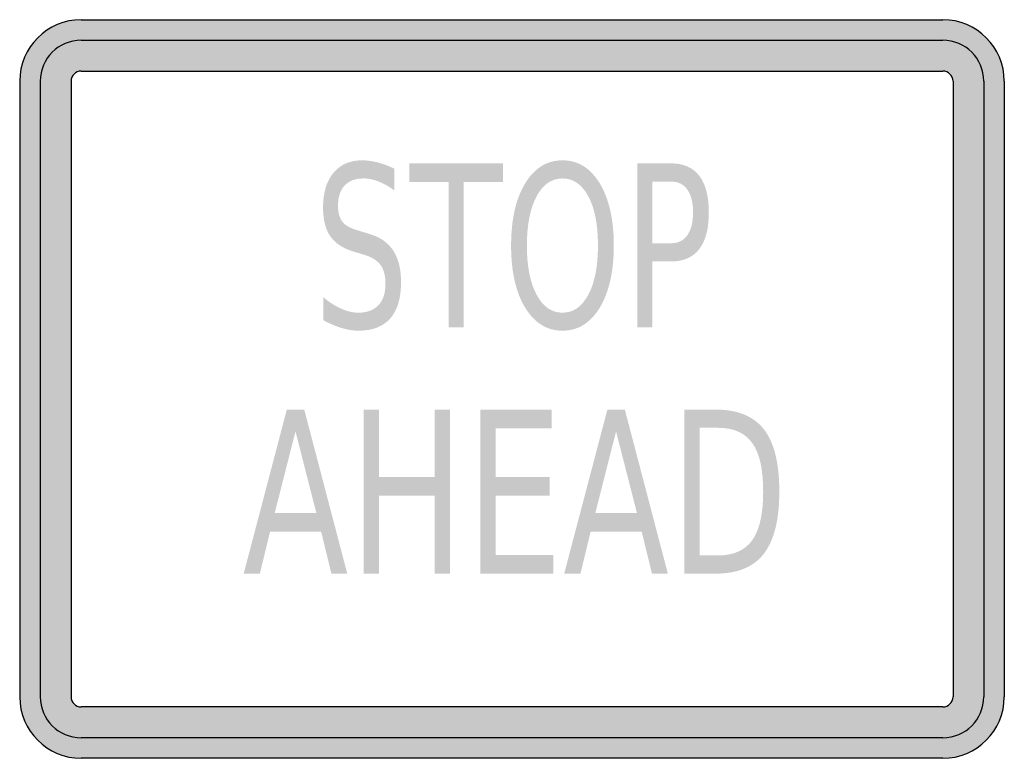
# Model space of a CAD drawing. Header units: inches. Extents: x -0.5 to 0.5, y -0.38 to 0.38.
import ezdxf

# ---------------------------------------------------------------- set-up
doc = ezdxf.new("R2010")
doc.units = ezdxf.units.IN
doc.header["$MEASUREMENT"] = 0

msp = doc.modelspace()

# ---------------------------------------------------------------- hatches: boundary and pattern name
h = msp.add_hatch(color=7)
h.paths.add_polyline_path([(0.4375, -0.375), (-0.4375, -0.375), (-0.446, -0.3743), (-0.4542, -0.3728), (-0.4618, -0.37), (-0.469, -0.3665), (-0.4757, -0.362), (-0.4817, -0.3567), (-0.487, -0.3507), (-0.4915, -0.344), (-0.495, -0.3368), (-0.4977, -0.3292), (-0.4993, -0.321), (-0.5, -0.3125), (-0.5, 0.3125), (-0.4993, 0.321), (-0.4977, 0.3292), (-0.495, 0.3368), (-0.4915, 0.344), (-0.487, 0.3507), (-0.4817, 0.3567), (-0.4757, 0.362), (-0.469, 0.3665), (-0.4618, 0.3702), (-0.4542, 0.3728), (-0.446, 0.3745), (-0.4375, 0.375), (0.4375, 0.375), (0.446, 0.3745), (0.4542, 0.3728), (0.4618, 0.3702), (0.469, 0.3665), (0.4757, 0.362), (0.4817, 0.3567), (0.487, 0.3507), (0.4915, 0.344), (0.4952, 0.3368), (0.4978, 0.3292), (0.4995, 0.321), (0.5, 0.3125), (0.5, -0.3125), (0.4995, -0.321), (0.4978, -0.3292), (0.4952, -0.3368), (0.4915, -0.344), (0.487, -0.3507), (0.4817, -0.3567), (0.4757, -0.362), (0.469, -0.3665), (0.4618, -0.37), (0.4542, -0.3728), (0.446, -0.3743), (0.4375, -0.375)])
h.paths.add_polyline_path([(-0.4478, 0.3125), (-0.4475, 0.3153), (-0.4465, 0.3177), (-0.4448, 0.3198), (-0.4427, 0.3215), (-0.4402, 0.3225), (-0.4375, 0.3228), (0.4375, 0.3228), (0.4403, 0.3225), (0.4427, 0.3215), (0.4448, 0.3198), (0.4465, 0.3177), (0.4475, 0.3153), (0.4478, 0.3125), (0.4478, -0.3125), (0.4475, -0.3152), (0.4465, -0.3177), (0.4448, -0.3198), (0.4427, -0.3215), (0.4403, -0.3225), (0.4375, -0.3228), (-0.4375, -0.3228), (-0.4402, -0.3225), (-0.4427, -0.3215), (-0.4448, -0.3198), (-0.4465, -0.3177), (-0.4475, -0.3152), (-0.4478, -0.3125), (-0.4478, 0.3125)], flags=0)
h = msp.add_hatch(color=7)
edge = h.paths.add_edge_path()
edge.add_line((-0.1195, 0.2237), (-0.1195, 0.2017))
edge.add_spline(control_points=[(-0.1195, 0.2017), (-0.1252, 0.2058), (-0.1307, 0.2088), (-0.1358, 0.2108), (-0.141, 0.2128), (-0.1459, 0.2138), (-0.1507, 0.2138), (-0.159, 0.2138), (-0.1654, 0.2115), (-0.1699, 0.2067), (-0.1744, 0.2019), (-0.1767, 0.1952), (-0.1767, 0.1864), (-0.1767, 0.179), (-0.1752, 0.1735), (-0.1722, 0.1697), (-0.1692, 0.1659), (-0.1635, 0.1629), (-0.1551, 0.1606)], knot_values=[0, 0, 0, 0, 1, 1, 1, 2, 2, 2, 3, 3, 3, 4, 4, 4, 5, 5, 5, 6, 6, 6, 6], degree=3, periodic=0)
edge.add_line((-0.1551, 0.1606), (-0.146, 0.1578))
edge.add_spline(control_points=[(-0.146, 0.1578), (-0.1346, 0.1546), (-0.1262, 0.149), (-0.1208, 0.1409), (-0.1154, 0.1328), (-0.1127, 0.122), (-0.1127, 0.1085), (-0.1127, 0.0923), (-0.1163, 0.0801), (-0.1236, 0.0717), (-0.1309, 0.0634), (-0.1416, 0.0592), (-0.1558, 0.0592), (-0.1611, 0.0592), (-0.1668, 0.0601), (-0.1729, 0.0619), (-0.1789, 0.0637), (-0.1851, 0.0663), (-0.1915, 0.0698)], knot_values=[0, 0, 0, 0, 1, 1, 1, 2, 2, 2, 3, 3, 3, 4, 4, 4, 5, 5, 5, 6, 6, 6, 6], degree=3, periodic=0)
edge.add_line((-0.1915, 0.0698), (-0.1915, 0.0931))
edge.add_spline(control_points=[(-0.1915, 0.0931), (-0.1853, 0.0879), (-0.1792, 0.0841), (-0.1733, 0.0815), (-0.1674, 0.0788), (-0.1615, 0.0775), (-0.1558, 0.0775), (-0.1471, 0.0775), (-0.1404, 0.0801), (-0.1356, 0.0851), (-0.1309, 0.0902), (-0.1285, 0.0974), (-0.1285, 0.1068), (-0.1285, 0.115), (-0.1302, 0.1214), (-0.1336, 0.126), (-0.137, 0.1306), (-0.1426, 0.1341), (-0.1504, 0.1364)], knot_values=[0, 0, 0, 0, 1, 1, 1, 2, 2, 2, 3, 3, 3, 4, 4, 4, 5, 5, 5, 6, 6, 6, 6], degree=3, periodic=0)
edge.add_line((-0.1504, 0.1364), (-0.1596, 0.1391))
edge.add_spline(control_points=[(-0.1596, 0.1391), (-0.171, 0.1424), (-0.1793, 0.1476), (-0.1843, 0.1548), (-0.1894, 0.1619), (-0.1919, 0.1719), (-0.1919, 0.1846), (-0.1919, 0.1993), (-0.1884, 0.2109), (-0.1814, 0.2194), (-0.1744, 0.2279), (-0.1647, 0.2322), (-0.1524, 0.2322), (-0.1471, 0.2322), (-0.1417, 0.2314), (-0.1362, 0.23), (-0.1308, 0.2286), (-0.1252, 0.2265), (-0.1195, 0.2237)], knot_values=[0, 0, 0, 0, 1, 1, 1, 2, 2, 2, 3, 3, 3, 4, 4, 4, 5, 5, 5, 6, 6, 6, 6], degree=3, periodic=0)
h = msp.add_hatch(color=7)
edge = h.paths.add_edge_path()
edge.add_spline(control_points=[(0.0513, 0.2322), (0.0671, 0.2322), (0.0797, 0.2243), (0.0892, 0.2087), (0.0986, 0.193), (0.1034, 0.172), (0.1034, 0.1456), (0.1034, 0.1194), (0.0986, 0.0984), (0.0892, 0.0827), (0.0797, 0.0671), (0.0671, 0.0592), (0.0513, 0.0592), (0.0354, 0.0592), (0.0228, 0.0671), (0.0133, 0.0827), (0.0038, 0.0983), (-0.0009, 0.1193), (-0.0009, 0.1456), (-0.0009, 0.172), (0.0038, 0.193), (0.0133, 0.2087), (0.0228, 0.2243), (0.0354, 0.2322), (0.0513, 0.2322)], knot_values=[0, 0, 0, 0, 1, 1, 1, 2, 2, 2, 3, 3, 3, 4, 4, 4, 5, 5, 5, 6, 6, 6, 7, 7, 7, 8, 8, 8, 8], degree=3, periodic=0)
edge = h.paths.add_edge_path(flags=0)
edge.add_spline(control_points=[(0.0513, 0.2138), (0.0402, 0.2138), (0.0314, 0.2077), (0.0249, 0.1955), (0.0184, 0.1833), (0.0151, 0.1667), (0.0151, 0.1456), (0.0151, 0.1247), (0.0184, 0.1081), (0.0249, 0.0959), (0.0314, 0.0836), (0.0402, 0.0775), (0.0513, 0.0775), (0.0623, 0.0775), (0.0711, 0.0836), (0.0776, 0.0959), (0.0841, 0.1081), (0.0873, 0.1247), (0.0873, 0.1456), (0.0873, 0.1667), (0.0841, 0.1833), (0.0776, 0.1955), (0.0711, 0.2077), (0.0623, 0.2138), (0.0513, 0.2138)], knot_values=[0, 0, 0, 0, 1, 1, 1, 2, 2, 2, 3, 3, 3, 4, 4, 4, 5, 5, 5, 6, 6, 6, 7, 7, 7, 8, 8, 8, 8], degree=3, periodic=0)
for points in [[(-0.1044, 0.2291), (-0.0091, 0.2291), (-0.0091, 0.2102), (-0.0491, 0.2102), (-0.0491, 0.0625), (-0.0643, 0.0625), (-0.0643, 0.2102), (-0.1044, 0.2102), (-0.1044, 0.2291)], [(-0.1506, -0.0209), (-0.135, -0.0209), (-0.135, -0.0892), (-0.0786, -0.0892), (-0.0786, -0.0209), (-0.0631, -0.0209), (-0.0631, -0.1875), (-0.0786, -0.1875), (-0.0786, -0.1082), (-0.135, -0.1082), (-0.135, -0.1875), (-0.1506, -0.1875), (-0.1506, -0.0209)], [(-0.0321, -0.0209), (0.0404, -0.0209), (0.0404, -0.0398), (-0.0166, -0.0398), (-0.0166, -0.0892), (0.0381, -0.0892), (0.0381, -0.1082), (-0.0166, -0.1082), (-0.0166, -0.1685), (0.0419, -0.1685), (0.0419, -0.1875), (-0.0321, -0.1875), (-0.0321, -0.0209)]]:
    msp.add_hatch(color=7).paths.add_polyline_path(points)
h = msp.add_hatch(color=7)
edge = h.paths.add_edge_path()
edge.add_line((0.1272, 0.2291), (0.1616, 0.2291))
edge.add_spline(control_points=[(0.1616, 0.2291), (0.1742, 0.2291), (0.1838, 0.2249), (0.1902, 0.2165), (0.1967, 0.208), (0.1999, 0.1957), (0.1999, 0.1794), (0.1999, 0.1629), (0.1967, 0.1505), (0.1902, 0.1421), (0.1838, 0.1337), (0.1742, 0.1295), (0.1616, 0.1295)], knot_values=[0, 0, 0, 0, 1, 1, 1, 2, 2, 2, 3, 3, 3, 4, 4, 4, 4], degree=3, periodic=0)
edge.add_line((0.1616, 0.1295), (0.1424, 0.1295))
edge.add_line((0.1424, 0.1295), (0.1424, 0.0625))
edge.add_line((0.1424, 0.0625), (0.1272, 0.0625))
edge.add_line((0.1272, 0.0625), (0.1272, 0.2291))
edge = h.paths.add_edge_path(flags=0)
edge.add_line((0.1424, 0.2106), (0.1424, 0.148))
edge.add_line((0.1424, 0.148), (0.1616, 0.148))
edge.add_spline(control_points=[(0.1616, 0.148), (0.1687, 0.148), (0.1742, 0.1507), (0.1781, 0.1561), (0.1819, 0.1616), (0.1839, 0.1693), (0.1839, 0.1794), (0.1839, 0.1893), (0.1819, 0.197), (0.1781, 0.2025), (0.1742, 0.2079), (0.1687, 0.2106), (0.1616, 0.2106)], knot_values=[0, 0, 0, 0, 1, 1, 1, 2, 2, 2, 3, 3, 3, 4, 4, 4, 4], degree=3, periodic=0)
edge.add_line((0.1616, 0.2106), (0.1424, 0.2106))
h = msp.add_hatch(color=7)
h.paths.add_polyline_path([(-0.2287, -0.0209), (-0.211, -0.0209), (-0.1673, -0.1875), (-0.1834, -0.1875), (-0.1939, -0.1448), (-0.2457, -0.1448), (-0.2561, -0.1875), (-0.2725, -0.1875), (-0.2287, -0.0209)])
h.paths.add_polyline_path([(-0.2199, -0.0431), (-0.241, -0.126), (-0.1987, -0.126), (-0.2199, -0.0431)], flags=0)
h = msp.add_hatch(color=7)
h.paths.add_polyline_path([(0.0969, -0.0209), (0.1146, -0.0209), (0.1583, -0.1875), (0.1422, -0.1875), (0.1317, -0.1448), (0.0799, -0.1448), (0.0695, -0.1875), (0.053, -0.1875), (0.0969, -0.0209)])
h.paths.add_polyline_path([(0.1057, -0.0431), (0.0846, -0.126), (0.1269, -0.126), (0.1057, -0.0431)], flags=0)
h = msp.add_hatch(color=7)
edge = h.paths.add_edge_path()
edge.add_line((0.175, -0.0209), (0.2069, -0.0209))
edge.add_spline(control_points=[(0.2069, -0.0209), (0.2291, -0.0209), (0.2455, -0.0276), (0.2559, -0.041), (0.2663, -0.0544), (0.2715, -0.0754), (0.2715, -0.104), (0.2715, -0.1327), (0.2662, -0.1538), (0.2558, -0.1673), (0.2453, -0.1808), (0.229, -0.1875), (0.2069, -0.1875)], knot_values=[0, 0, 0, 0, 1, 1, 1, 2, 2, 2, 3, 3, 3, 4, 4, 4, 4], degree=3, periodic=0)
edge.add_line((0.2069, -0.1875), (0.175, -0.1875))
edge.add_line((0.175, -0.1875), (0.175, -0.0209))
edge = h.paths.add_edge_path(flags=0)
edge.add_line((0.1905, -0.0394), (0.1905, -0.169))
edge.add_line((0.1905, -0.169), (0.2093, -0.169))
edge.add_spline(control_points=[(0.2093, -0.169), (0.2251, -0.169), (0.2367, -0.1638), (0.2441, -0.1534), (0.2515, -0.1429), (0.2551, -0.1265), (0.2551, -0.104), (0.2551, -0.0817), (0.2515, -0.0653), (0.2441, -0.055), (0.2367, -0.0446), (0.2251, -0.0394), (0.2093, -0.0394)], knot_values=[0, 0, 0, 0, 1, 1, 1, 2, 2, 2, 3, 3, 3, 4, 4, 4, 4], degree=3, periodic=0)
edge.add_line((0.2093, -0.0394), (0.1905, -0.0394))

# ---------------------------------------------------------------- linework, layer by layer
at = {"color": 7}
for p, q in [((-0.4375, 0.375), (0.4375, 0.375)), ((-0.4375, 0.3542), (0.4375, 0.3542)), ((-0.4375, 0.3229), (0.4375, 0.3229)), ((-0.5, 0.3125), (-0.5, -0.3125)), ((-0.4791, 0.3125), (-0.4791, -0.3125)), ((-0.4478, 0.3125), (-0.4478, -0.3125)), ((0.4479, 0.3125), (0.4479, -0.3125)), ((0.4791, 0.3125), (0.4791, -0.3125)), ((0.5, 0.3125), (0.5, -0.3125)), ((0.4375, -0.3228), (-0.4375, -0.3228)), ((0.4375, -0.3541), (-0.4375, -0.3541)), ((0.4375, -0.375), (-0.4375, -0.375))]:
    msp.add_line(p, q, dxfattribs=at)
for points in [[(-0.4375, 0.375), (-0.472, 0.375), (-0.5, 0.347), (-0.5, 0.3125)], [(0.5, 0.3125), (0.5, 0.347), (0.472, 0.375), (0.4375, 0.375)], [(-0.4375, 0.3542), (-0.4605, 0.3542), (-0.4791, 0.3355), (-0.4791, 0.3125)], [(0.4791, 0.3125), (0.4791, 0.3355), (0.4605, 0.3542), (0.4375, 0.3542)], [(-0.4375, 0.3229), (-0.4432, 0.3229), (-0.4478, 0.3182), (-0.4478, 0.3125)], [(0.4479, 0.3125), (0.4479, 0.3182), (0.4432, 0.3229), (0.4375, 0.3229)], [(-0.5, -0.3125), (-0.5, -0.347), (-0.472, -0.375), (-0.4375, -0.375)], [(-0.4791, -0.3125), (-0.4791, -0.3355), (-0.4605, -0.3541), (-0.4375, -0.3541)], [(-0.4478, -0.3125), (-0.4478, -0.3182), (-0.4432, -0.3228), (-0.4375, -0.3228)], [(0.4375, -0.375), (0.472, -0.375), (0.5, -0.347), (0.5, -0.3125)], [(0.4375, -0.3541), (0.4605, -0.3541), (0.4791, -0.3355), (0.4791, -0.3125)], [(0.4375, -0.3228), (0.4432, -0.3228), (0.4479, -0.3182), (0.4479, -0.3125)]]:
    msp.add_open_spline(points, degree=3, dxfattribs=at)

doc.saveas('drawing.dxf')
